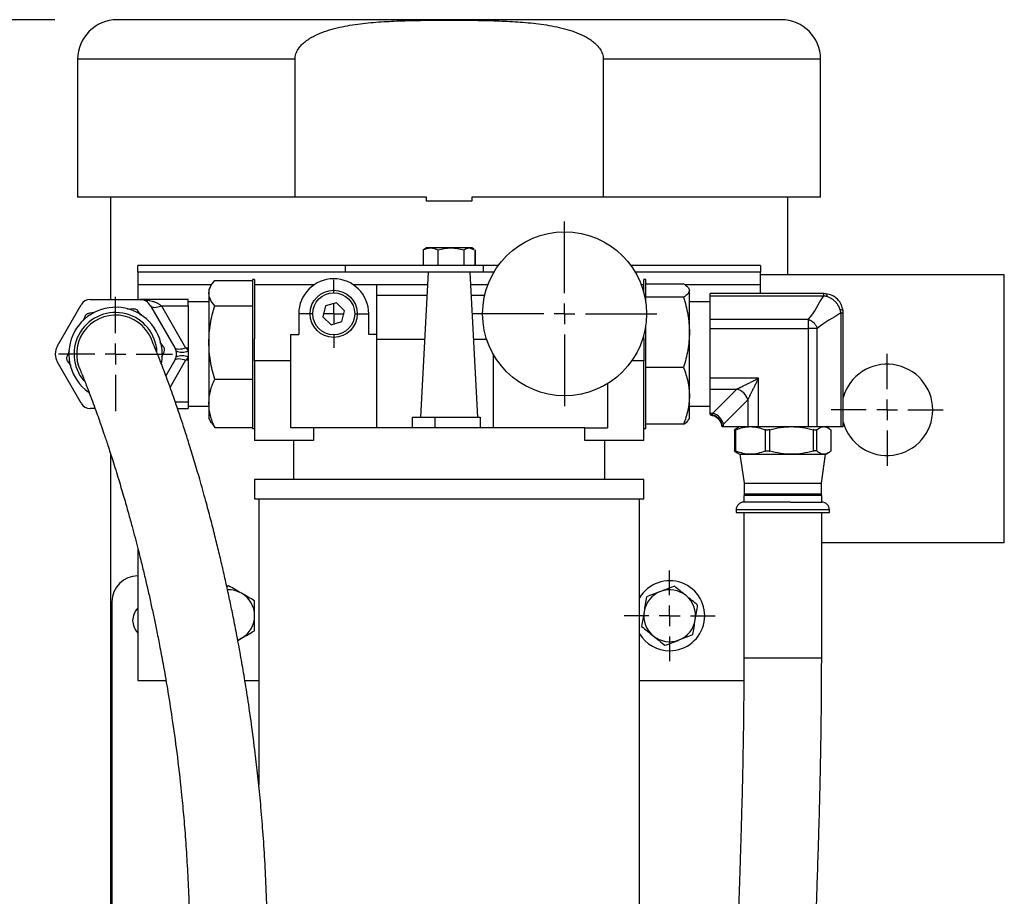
# Model space of a CAD drawing. Header units: inches. Extents: x 3 to 129, y 3 to 99.
# Tile 6 of 30: x 14.04 to 23.53, y 78.14 to 86.59. Entities that reach past the tile are written whole.
import ezdxf

# ---------------------------------------------------------------- set-up
doc = ezdxf.new("R2010")
doc.units = ezdxf.units.IN
doc.header["$LTSCALE"] = 12
doc.header["$MEASUREMENT"] = 0
doc.linetypes.add('CENTERX2', pattern=[0.8, 0.5, -0.1, 0.1, -0.1])
doc.layers.add('CENTER', color=40, linetype='CENTERX2')
doc.layers.add('DIMENSIONS', color=140, linetype='Continuous', lineweight=25)
doc.styles.add('SLDTEXTSTYLE0', font='TXT', dxfattribs={"width": 0.7})
doc.dimstyles.new('SLDDIMSTYLE0', dxfattribs={"dimtxt": 1.019531, "dimasz": 1.56, "dimexe": 0, "dimexo": 0.0625, "dimgap": 0.254883, "dimtad": 0, "dimtih": 1, "dimtoh": 1, "dimrnd": 1e-09, "dimzin": 12, "dimdsep": 46, "dimtxsty": 'SLDTEXTSTYLE0', "dimsah": 1, "dimcen": 0.09, "dimadec": 0, "dimazin": 3, "dimtfac": 1, "dimtofl": 0, "dimtmove": 0, "dimatfit": 3, "dimfxl": 0, "dimfrac": 2, "dimtolj": 1, "dimtzin": 12, "dimarcsym": 0})

# ---------------------------------------------------------------- blocks, each defined once
blk = doc.blocks.new('_D')
at = {"layer": 'DIMENSIONS'}
for p, q in [((14.3753, 86.5923), (5.7794, 86.5923)), ((7.2794, 86.5923), (7.2794, 75.6676)), ((5.3405, 73.8189), (4.9981, 73.8189)), ((4.9981, 73.8189), (4.9981, 72.1986)), ((9.2183, 73.8189), (9.5606, 73.8189)), ((9.5606, 73.8189), (9.5606, 72.1986)), ((4.9981, 72.1986), (5.3405, 72.1986)), ((9.5606, 72.1986), (9.2183, 72.1986)), ((7.2794, 58.8343), (7.2794, 71.9703)), ((13.9503, 58.8343), (5.7794, 58.8343))]:
    blk.add_line(p, q, dxfattribs=at)
for points in [[(7.2794, 86.5923), (7.0394, 85.0323), (7.5194, 85.0323)], [(7.2794, 58.8343), (7.5194, 60.3943), (7.0394, 60.3943)]]:
    blk.add_solid(points, dxfattribs=at)
at = {"layer": 'DIMENSIONS', "char_height": 1, "attachment_point": 1, "style": 'SLDTEXTSTYLE0'}
for s, insert in [('27.76', (5.3405, 75.3363)), ('705.1', (5.3405, 73.4876))]:
    blk.add_mtext(s, dxfattribs=dict(at, insert=insert))
blk = doc.blocks.new('SW_CENTERMARKSYMBOL_2')
at = {"layer": 'CENTER', "color": 0}
for p, q in [((0, 0.2), (0, 0.55)), ((0, 0), (0, 0.1)), ((-0.2, 0), (-0.55, 0)), ((0, 0), (-0.1, 0)), ((0, 0), (0, -0.1)), ((0, 0), (0.1, 0)), ((0.2, 0), (0.55, 0)), ((0, -0.2), (0, -0.55))]:
    blk.add_line(p, q, dxfattribs=at)
blk = doc.blocks.new('SW_CENTERMARKSYMBOL_3')
at = {"layer": 'CENTER', "color": 0}
for p, q in [((0, 0.2), (0, 0.327422)), ((0, 0), (0, 0.1)), ((-0.2, 0), (-0.327422, 0)), ((0, 0), (-0.1, 0)), ((0, 0), (0, -0.1)), ((0, 0), (0.1, 0)), ((0.2, 0), (0.327422, 0)), ((0, -0.2), (0, -0.327422))]:
    blk.add_line(p, q, dxfattribs=at)
blk = doc.blocks.new('SW_CENTERMARKSYMBOL_5')
at = {"layer": 'CENTER', "color": 0}
for p, q in [((0, 0.2), (0, 0.4375)), ((0, 0), (0, 0.1)), ((-0.2, 0), (-0.4375, 0)), ((0, 0), (-0.1, 0)), ((0, 0), (0, -0.1)), ((0, 0), (0.1, 0)), ((0.2, 0), (0.4375, 0)), ((0, -0.2), (0, -0.4375))]:
    blk.add_line(p, q, dxfattribs=at)
blk = doc.blocks.new('SW_CENTERMARKSYMBOL_7')
at = {"layer": 'CENTER', "color": 0}
for p, q in [((0, 0.2), (0, 0.54)), ((0, 0), (0, 0.1)), ((-0.2, 0), (-0.54, 0)), ((0, 0), (-0.1, 0)), ((0, 0), (0, -0.1)), ((0, 0), (0.1, 0)), ((0.2, 0), (0.54, 0)), ((0, -0.2), (0, -0.54))]:
    blk.add_line(p, q, dxfattribs=at)
blk = doc.blocks.new('SW_CENTERMARKSYMBOL_8')
at = {"layer": 'CENTER', "color": 0}
for p, q in [((0, 0.2), (0, 0.89)), ((0, 0), (0, 0.1)), ((-0.2, 0), (-0.89, 0)), ((0, 0), (-0.1, 0)), ((0, 0), (0, -0.1)), ((0, 0), (0.1, 0)), ((0.2, 0), (0.89, 0)), ((0, -0.2), (0, -0.89))]:
    blk.add_line(p, q, dxfattribs=at)

msp = doc.modelspace()

# ---------------------------------------------------------------- linework, layer by layer
for p, q in [((14.5953, 86.2123), (14.5953, 84.8823)), ((16.6905, 86.2123), (14.5953, 86.2123)), ((16.6905, 84.8823), (16.6905, 86.2123)), ((19.66, 86.2123), (19.66, 84.8823)), ((21.7553, 86.2123), (19.66, 86.2123)), ((21.7553, 84.8823), (21.7553, 86.2123)), ((16.6905, 84.8823), (14.5953, 84.8823)), ((14.9103, 84.8823), (14.9103, 83.8956)), ((17.9555, 84.8823), (16.6905, 84.8823)), ((17.9555, 84.8423), (17.9555, 84.8823)), ((18.395, 84.8423), (17.9555, 84.8423)), ((18.395, 84.8823), (18.395, 84.8423)), ((19.66, 84.8823), (18.395, 84.8823)), ((21.7553, 84.8823), (19.66, 84.8823)), ((21.4403, 84.1323), (21.4403, 84.8823)), ((17.9344, 84.3772), (17.925, 84.3738)), ((17.925, 84.3738), (17.925, 84.2231)), ((17.9576, 84.3931), (17.9333, 84.3791)), ((17.996, 84.3931), (17.9576, 84.3931)), ((18.1916, 84.3931), (17.996, 84.3931)), ((18.067, 84.3738), (18.067, 84.2231)), ((18.3697, 84.3931), (18.1916, 84.3931)), ((18.3162, 84.3738), (18.3162, 84.2231)), ((18.3697, 84.3931), (18.4139, 84.3772)), ((18.3906, 84.3931), (18.3697, 84.3931)), ((18.415, 84.3791), (18.3906, 84.3931)), ((18.3943, 84.3931), (18.3906, 84.3931)), ((18.4109, 84.3836), (18.3943, 84.3931)), ((18.4233, 84.3738), (18.4233, 84.2231)), ((18.4245, 84.3738), (18.4245, 84.2231)), ((15.1753, 84.1606), (15.1753, 84.2231)), ((17.1753, 84.2231), (15.1753, 84.2231)), ((17.1753, 84.1606), (17.1753, 84.2231)), ((18.5041, 84.2231), (17.1753, 84.2231)), ((18.5041, 84.2231), (18.5041, 84.1606)), ((18.6491, 84.2231), (18.5041, 84.2231)), ((21.1753, 84.2231), (19.9264, 84.2231)), ((21.1753, 84.2231), (21.1753, 84.1606)), ((17.1753, 84.1606), (15.1753, 84.1606)), ((15.1753, 84.1606), (15.1753, 84.0356)), ((15.9159, 84.0777), (16.2803, 84.0777)), ((16.3003, 84.0894), (16.2803, 84.0894)), ((16.2803, 84.0894), (16.2803, 83.8362)), ((16.3003, 84.0894), (16.3003, 83.5169)), ((18.5041, 84.1606), (17.1753, 84.1606)), ((17.9726, 84.1606), (17.8993, 82.7606)), ((18.4513, 82.7606), (18.3779, 84.1606)), ((18.608, 84.1606), (18.5041, 84.1606)), ((21.1753, 84.1606), (19.9675, 84.1606)), ((20.0703, 84.0894), (20.0503, 84.0894)), ((20.0503, 83.9648), (20.0503, 84.0894)), ((20.0703, 83.9183), (20.0703, 84.0894)), ((21.1753, 84.0356), (21.1753, 84.1606)), ((23.5253, 84.1323), (21.1753, 84.1323)), ((23.5253, 81.5523), (23.5253, 84.1323)), ((15.1753, 84.0356), (15.1753, 83.8956)), ((15.8874, 84.0356), (15.1753, 84.0356)), ((15.883, 84.0324), (15.8603, 83.9931)), ((15.8603, 83.9931), (15.8603, 83.9569)), ((16.8707, 84.0356), (16.3003, 84.0356)), ((17.4753, 84.0356), (17.2549, 84.0356)), ((17.4753, 84.0356), (17.4753, 83.558)), ((17.9661, 84.0356), (17.4753, 84.0356)), ((18.5481, 84.0356), (18.3845, 84.0356)), ((20.0503, 84.0356), (20.0274, 84.0356)), ((20.0703, 84.0477), (20.4347, 84.0477)), ((21.1753, 84.0356), (20.4513, 84.0356)), ((20.4903, 83.9931), (20.4843, 84.0035)), ((20.4903, 83.983), (20.4903, 83.9931)), ((20.4903, 83.5798), (20.4903, 83.983)), ((21.1753, 83.9521), (21.1753, 84.0356)), ((14.7149, 83.8956), (15.1941, 83.8956)), ((15.6603, 83.8956), (15.1941, 83.8956)), ((15.6603, 83.8356), (15.6603, 83.8956)), ((15.8603, 83.9569), (15.8603, 83.4827)), ((17.9608, 83.9356), (17.4753, 83.9356)), ((18.518, 83.9356), (18.3897, 83.9356)), ((20.0703, 83.8667), (20.0703, 83.9183)), ((20.4347, 83.9183), (20.0703, 83.9183)), ((21.7858, 83.9521), (20.6903, 83.9521)), ((20.6903, 83.9307), (20.6903, 83.9521)), ((20.6903, 83.9307), (21.7858, 83.9307)), ((20.6903, 83.7026), (20.6903, 83.9307)), ((21.8057, 83.9512), (21.7858, 83.9521)), ((21.7858, 83.9307), (21.7858, 83.9521)), ((14.4002, 83.4506), (14.6283, 83.8456)), ((15.1307, 83.8062), (15.0761, 83.8009)), ((15.2049, 83.7454), (15.1762, 83.7856)), ((15.298, 83.8356), (15.5318, 83.4306)), ((15.4019, 83.8356), (15.6358, 83.4306)), ((15.4019, 83.8356), (15.6603, 83.8356)), ((15.8603, 83.8732), (15.6603, 83.8732)), ((15.6603, 83.8356), (15.6603, 83.4306)), ((15.9159, 83.8362), (16.2803, 83.8362)), ((16.2803, 83.8362), (16.2803, 83.1291)), ((16.9848, 83.8333), (16.9587, 83.7282)), ((17.0889, 83.8632), (16.9848, 83.8333)), ((17.1668, 83.788), (17.0889, 83.8632)), ((17.1407, 83.683), (17.1668, 83.788)), ((20.6903, 83.8732), (20.4903, 83.8732)), ((21.9717, 83.7662), (21.9708, 83.7861)), ((14.6682, 83.736), (14.6454, 83.6857)), ((14.7591, 83.77), (14.7089, 83.7651)), ((16.7253, 83.7581), (16.7253, 83.558)), ((16.9587, 83.7282), (17.0367, 83.6531)), ((17.4003, 83.558), (17.4003, 83.7581)), ((21.6352, 83.7026), (20.6903, 83.7026)), ((20.6903, 83.616), (20.6903, 83.7026)), ((21.6352, 83.7026), (21.6352, 83.616)), ((21.9503, 83.7662), (21.9503, 82.6706)), ((21.9503, 83.7662), (21.9717, 83.7662)), ((21.9717, 82.6706), (21.9717, 83.7662)), ((17.0367, 83.6531), (17.1407, 83.683)), ((20.0703, 83.2412), (20.0703, 83.6495)), ((20.6903, 83.1368), (20.6903, 83.616)), ((20.6903, 83.616), (21.6352, 83.616)), ((21.6356, 83.6156), (21.6356, 82.6706)), ((21.7222, 83.6156), (21.6356, 83.6156)), ((21.7222, 82.6706), (21.7222, 83.6156)), ((16.3003, 83.3056), (16.3003, 83.5169)), ((16.6503, 83.558), (16.7253, 83.558)), ((16.6503, 83.3056), (16.6503, 83.558)), ((17.4753, 83.558), (17.4003, 83.558)), ((17.4753, 83.558), (17.4753, 82.6606)), ((17.4753, 83.5127), (17.9387, 83.5127)), ((18.4119, 83.5127), (18.5369, 83.5127)), ((20.0503, 83.5169), (20.0503, 83.5515)), ((20.0503, 83.5169), (20.0503, 83.3056)), ((20.4903, 82.9674), (20.4903, 83.5798)), ((15.4227, 83.4409), (15.3916, 83.4844)), ((15.6358, 83.4306), (15.6603, 83.4306)), ((15.6603, 83.4306), (15.6603, 83.4007)), ((15.8603, 83.4827), (15.8603, 82.8964)), ((14.5143, 83.397), (14.493, 83.3501)), ((15.4052, 83.3418), (15.4276, 83.3911)), ((15.5318, 83.3106), (15.4457, 83.1613)), ((15.6358, 83.3106), (15.486, 83.0512)), ((15.6603, 83.3106), (15.6358, 83.3106)), ((15.6603, 83.3406), (15.6603, 83.3106)), ((15.6603, 83.3106), (15.6603, 82.9056)), ((18.6003, 83.369), (18.6003, 82.6606)), ((14.6283, 82.8956), (14.4002, 83.2906)), ((14.4978, 83.3004), (14.5302, 83.2551)), ((16.3003, 83.3056), (16.3003, 82.5356)), ((16.6503, 83.3056), (16.3003, 83.3056)), ((16.6503, 82.6606), (16.6503, 83.3056)), ((20.0503, 83.3056), (19.9353, 83.3056)), ((20.0503, 82.5356), (20.0503, 83.3056)), ((20.0703, 82.6936), (20.0703, 83.2412)), ((20.4347, 83.2412), (20.0703, 83.2412)), ((15.9159, 83.1291), (16.2803, 83.1291)), ((16.2803, 83.1291), (16.2803, 82.6636)), ((20.6903, 83.0329), (20.6903, 83.1368)), ((21.1564, 83.1368), (20.6903, 83.1368)), ((21.1564, 82.6706), (21.1564, 83.1368)), ((19.7003, 83.0844), (19.7003, 82.6606)), ((20.6903, 83.0329), (20.9486, 83.0329)), ((20.6903, 82.7991), (20.6903, 83.0329)), ((20.7148, 82.7991), (20.9486, 83.0329)), ((20.4903, 82.7481), (20.4903, 82.9674)), ((14.7629, 82.8456), (14.7149, 82.8456)), ((15.6603, 82.9056), (15.5372, 82.9056)), ((15.5578, 82.8456), (15.6603, 82.8456)), ((15.6603, 82.9056), (15.6603, 82.8456)), ((15.6603, 82.868), (15.8603, 82.868)), ((15.8603, 82.8964), (15.8603, 82.7481)), ((20.4903, 82.868), (20.6903, 82.868)), ((20.8187, 82.6951), (21.0525, 82.929)), ((21.0525, 82.929), (21.0525, 82.6706)), ((15.8603, 82.7481), (15.883, 82.7088)), ((17.8185, 82.7606), (17.8185, 82.6606)), ((17.8185, 82.7606), (18.0385, 82.7606)), ((18.0385, 82.7606), (18.0385, 82.6606)), ((18.0385, 82.7606), (18.4735, 82.7606)), ((18.4735, 82.7606), (18.4735, 82.6606)), ((20.4834, 82.7363), (20.4903, 82.7481)), ((20.6903, 82.7991), (20.7148, 82.7991)), ((20.6903, 82.7868), (20.6903, 82.7991)), ((20.6903, 82.7834), (20.6903, 82.7834)), ((15.8846, 82.7097), (15.9159, 82.6636)), ((15.9159, 82.6636), (16.2803, 82.6636)), ((16.2803, 82.6636), (16.2803, 82.6518)), ((16.2803, 82.6518), (16.3003, 82.6518)), ((16.8677, 82.6606), (16.6503, 82.6606)), ((19.4829, 82.6606), (16.8677, 82.6606)), ((16.8677, 82.6606), (16.8677, 82.5356)), ((19.4829, 82.5356), (19.4829, 82.6606)), ((19.4829, 82.6606), (19.7003, 82.6606)), ((20.0503, 82.6518), (20.0703, 82.6518)), ((20.0703, 82.6518), (20.0703, 82.6936)), ((20.4347, 82.6936), (20.0703, 82.6936)), ((20.8031, 82.6706), (20.803, 82.6706)), ((20.8064, 82.6706), (20.8187, 82.6706)), ((20.8187, 82.6706), (20.8187, 82.6951)), ((20.8187, 82.6706), (21.0525, 82.6706)), ((20.9509, 82.6564), (20.9278, 82.6413)), ((20.9733, 82.6706), (20.9504, 82.6574)), ((21.0525, 82.6706), (21.1564, 82.6706)), ((21.1564, 82.6706), (21.6356, 82.6706)), ((21.6356, 82.6706), (21.7222, 82.6706)), ((21.7222, 82.6706), (21.9503, 82.6706)), ((21.8302, 82.6574), (21.8073, 82.6706)), ((21.9503, 82.6706), (21.9717, 82.6706)), ((20.9252, 82.6386), (20.9252, 82.4368)), ((20.9379, 82.4339), (20.9379, 82.6413)), ((21.2195, 82.6413), (21.2195, 82.4339)), ((21.267, 82.4339), (21.267, 82.6413)), ((21.682, 82.6413), (21.682, 82.4339)), ((21.7194, 82.4339), (21.7194, 82.6413)), ((21.8528, 82.6413), (21.8528, 82.4339)), ((21.8553, 82.4366), (21.8553, 82.6386)), ((16.8677, 82.5356), (16.3003, 82.5356)), ((16.6753, 82.5356), (16.6753, 82.1606)), ((20.0503, 82.5356), (19.4829, 82.5356)), ((19.6753, 82.1606), (19.6753, 82.5356)), ((14.9103, 82.4154), (14.9103, 77.1673)), ((20.9278, 82.4339), (20.9509, 82.4188)), ((20.9504, 82.4178), (20.9733, 82.4046)), ((20.9733, 82.4046), (21.0787, 82.4046)), ((20.9773, 82.4046), (21.0178, 82.1267)), ((21.0787, 82.4046), (21.4745, 82.4046)), ((21.4745, 82.4046), (21.7861, 82.4046)), ((21.7628, 82.1267), (21.8033, 82.4046)), ((21.7861, 82.4046), (21.8073, 82.4046)), ((21.8073, 82.4046), (21.8301, 82.4178)), ((16.3003, 82.1606), (16.3003, 81.9756)), ((20.0503, 82.1606), (16.3003, 82.1606)), ((20.0503, 81.9756), (20.0503, 82.1606)), ((21.0178, 82.1267), (21.0178, 82.0206)), ((21.0178, 82.1267), (21.7628, 82.1267)), ((21.7628, 82.0206), (21.7628, 82.1267)), ((21.0153, 82.0073), (21.0153, 81.9436)), ((21.7653, 82.0073), (21.0153, 82.0073)), ((21.0178, 82.0206), (21.0213, 82.0171)), ((21.7628, 82.0206), (21.0178, 82.0206)), ((21.0213, 82.0171), (21.0213, 82.0073)), ((21.7593, 82.0171), (21.0213, 82.0171)), ((21.7593, 82.0171), (21.7628, 82.0206)), ((21.7593, 82.0073), (21.7593, 82.0171)), ((21.7653, 81.9436), (21.7653, 82.0073)), ((16.3003, 81.9756), (20.0503, 81.9756)), ((16.3403, 81.9756), (16.3403, 79.2201)), ((20.0103, 76.6168), (20.0103, 81.9756)), ((20.9403, 81.8686), (20.9403, 81.8436)), ((21.8403, 81.8686), (20.9403, 81.8686)), ((20.9403, 81.8436), (21.8403, 81.8436)), ((21.0153, 81.8436), (21.0153, 80.4426)), ((21.7653, 80.4426), (21.7653, 81.8436)), ((21.8403, 81.8436), (21.8403, 81.8686)), ((23.5253, 81.5523), (21.7653, 81.5523)), ((15.1753, 81.4966), (15.1753, 80.2231)), ((16.0503, 81.1368), (16.0333, 81.127)), ((14.9253, 80.9823), (14.9253, 77.4823)), ((16.1385, 80.6104), (16.1753, 80.6316)), ((21.0153, 80.4426), (21.7653, 80.4426)), ((15.1753, 80.2231), (15.4461, 80.2231)), ((16.2066, 80.2231), (16.3403, 80.2231)), ((20.0103, 80.2231), (21.0147, 80.2231))]:
    msp.add_line(p, q)
at = {"flags": 128}
for points in [[(21.8057, 83.9512), (21.8064, 83.9511), (21.8096, 83.9486), (21.8125, 83.9431), (21.815, 83.9346), (21.817, 83.9234)], [(15.298, 83.8356), (15.3038, 83.8288), (15.3123, 83.8238), (15.3232, 83.8208), (15.3362, 83.8197), (15.351, 83.8208), (15.3672, 83.8238), (15.3843, 83.8288), (15.4019, 83.8356)], [(21.9708, 83.7861), (21.9707, 83.7867), (21.9682, 83.79), (21.9627, 83.7929), (21.9543, 83.7953), (21.9431, 83.7973)], [(15.6358, 83.4306), (15.6182, 83.4238), (15.601, 83.4188), (15.5848, 83.4158), (15.57, 83.4147), (15.557, 83.4158), (15.5461, 83.4188), (15.5377, 83.4238), (15.5318, 83.4306)], [(15.4103, 83.3706), (15.403, 83.2903), (15.403, 83.29)], [(15.5318, 83.3106), (15.5377, 83.3174), (15.5461, 83.3224), (15.557, 83.3255), (15.57, 83.3265), (15.5848, 83.3255), (15.601, 83.3224), (15.6182, 83.3174), (15.6358, 83.3106)], [(16.1753, 80.6316), (16.1459, 80.6172), (16.1385, 80.6142)]]:
    msp.add_lwpolyline(points, dxfattribs=at)
for centre, radius in [((19.2878, 83.7581), 0.79), ((17.0628, 83.7581), 0.2274), ((17.0628, 83.7581), 0.2025)]:
    msp.add_circle(centre, radius)
for centre, radius, start, end in [((14.9753, 86.2123), 0.38, 90, 180), ((21.3753, 86.2123), 0.38, 0, 90), ((17.0628, 83.7581), 0.3375, 0, 180), ((14.7149, 83.7956), 0.1, 90, 150), ((15.1941, 83.7756), 0.12, 30, 90), ((14.9603, 83.3706), 0.45, 0, 234.55396), ((14.9603, 83.3706), 0.4, 2.74912, 220.34688), ((14.9603, 83.3706), 0.375, 16.54184, 198.256), ((14.5388, 83.3706), 0.16, 150, 210), ((15.4279, 83.3706), 0.12, 14.50872, 30), ((15.4279, 83.3706), 0.12, 330, 345.49128), ((15.6022, 83.5256), 0.1378, 245.06754, 294.93246), ((15.6022, 83.2156), 0.1378, 65.06754, 114.93246), ((22.3953, 82.8323), 0.44, 0, 164.27593), ((20.9102, 82.8905), 0.1475, 15.11128, 74.88872), ((14.7149, 82.9456), 0.1, 210, 270), ((20.6813, 82.6617), 0.1255, 4.10249, 85.89751), ((20.6763, 82.6567), 0.1475, 15.11128, 74.88872), ((22.3953, 82.8323), 0.44, 195.72407, 0), ((21.0153, 81.8686), 0.075, 90, 180), ((21.7653, 81.8686), 0.075, 0, 90), ((15.1753, 80.9823), 0.25, 90, 180), ((20.3003, 80.8481), 0.3375, 270, 149.23351), ((16.0503, 80.8481), 0.25, 60, 92.24384), ((16.0503, 80.8481), 0.25, 0, 60), ((20.3003, 80.8481), 0.25, 110.8771, 170.8771), ((20.3003, 80.8481), 0.25, 50.8771, 110.8771), ((20.3003, 80.8481), 0.25, 350.8771, 50.8771), ((15.2953, 80.8023), 0.17, 134.90087, 225.09913), ((16.0503, 80.8481), 0.25, 300, 0), ((20.3003, 80.8481), 0.25, 170.8771, 230.8771), ((20.3003, 80.8481), 0.25, 290.8771, 350.8771), ((20.3003, 80.8481), 0.3375, 210.76649, 270), ((20.3003, 80.8481), 0.25, 230.8771, 290.8771)]:
    msp.add_arc(centre, radius, start, end)
for points, knots in [([(21.3753, 86.5923), (21.3753, 86.5923), (21.0381, 86.5923), (19.8379, 86.5923), (19.0239, 86.5923), (17.3266, 86.5923), (16.5126, 86.5923), (15.3124, 86.5923), (14.9753, 86.5923), (14.9753, 86.5923)], [0, 0, 0, 0, 0.25, 0.25, 0.5, 0.5, 0.75, 0.75, 1, 1, 1, 1]), ([(16.6905, 86.2123), (16.6905, 86.2297), (16.6934, 86.2466), (16.7014, 86.2712), (16.7047, 86.2793), (16.7123, 86.2947), (16.7165, 86.3021), (16.7305, 86.3237), (16.7416, 86.3372), (16.7654, 86.3618), (16.7782, 86.3731), (16.8053, 86.394), (16.8196, 86.4038), (16.8488, 86.4217), (16.8637, 86.4299), (16.9094, 86.4528), (16.9408, 86.4658), (17.0052, 86.4887), (17.0381, 86.4986), (17.1038, 86.5158), (17.1369, 86.5231), (17.2362, 86.5424), (17.3028, 86.5517), (17.4365, 86.5661), (17.5036, 86.5712), (17.638, 86.5789), (17.7053, 86.5814), (17.8402, 86.5851), (17.9077, 86.5862), (18.0427, 86.5876), (18.1777, 86.5882), (18.3127, 86.5876), (18.4478, 86.5861), (18.5153, 86.585), (18.6502, 86.5813), (18.7177, 86.5786), (18.8525, 86.5708), (18.9198, 86.5656), (19.0204, 86.5546), (19.0539, 86.5503), (19.1207, 86.5405), (19.154, 86.5348), (19.2202, 86.5217), (19.253, 86.5142), (19.318, 86.497), (19.3502, 86.4872), (19.4136, 86.4642), (19.445, 86.4511), (19.4902, 86.4281), (19.505, 86.4198), (19.5338, 86.4019), (19.5477, 86.3923), (19.5742, 86.3715), (19.5868, 86.3603), (19.6102, 86.3358), (19.621, 86.3225), (19.6346, 86.3011), (19.6388, 86.2938), (19.6462, 86.2784), (19.6494, 86.2705), (19.6546, 86.2544), (19.6566, 86.2462), (19.6593, 86.2294), (19.66, 86.2209), (19.66, 86.2123)], [0, 0, 0, 0, 0.015625, 0.015625, 0.023437, 0.023437, 0.03125, 0.03125, 0.046875, 0.046875, 0.0625, 0.0625, 0.078125, 0.078125, 0.09375, 0.09375, 0.125, 0.125, 0.15625, 0.15625, 0.1875, 0.1875, 0.25, 0.25, 0.3125, 0.3125, 0.375, 0.375, 0.4375, 0.4375, 0.5, 0.5625, 0.5625, 0.625, 0.625, 0.6875, 0.6875, 0.75, 0.75, 0.78125, 0.78125, 0.8125, 0.8125, 0.84375, 0.84375, 0.875, 0.875, 0.90625, 0.90625, 0.921875, 0.921875, 0.9375, 0.9375, 0.953125, 0.953125, 0.96875, 0.96875, 0.976562, 0.976562, 0.984375, 0.984375, 0.992187, 0.992187, 1, 1, 1, 1]), ([(15.8603, 83.9569), (15.8603, 83.9776), (15.8656, 83.9979), (15.8849, 84.0381), (15.8989, 84.058), (15.9159, 84.0777)], [0, 0, 0, 0, 0.5, 0.5, 1, 1, 1, 1]), ([(20.4347, 84.0477), (20.4516, 84.0371), (20.4655, 84.0265), (20.4801, 84.0103), (20.4839, 84.0049), (20.489, 83.9939), (20.4903, 83.9884), (20.4903, 83.983)], [0, 0, 0, 0, 0.5, 0.5, 0.75, 0.75, 1, 1, 1, 1]), ([(20.4903, 83.983), (20.4903, 83.9719), (20.485, 83.961), (20.4656, 83.9395), (20.4516, 83.9288), (20.4347, 83.9183)], [0, 0, 0, 0, 0.5, 0.5, 1, 1, 1, 1]), ([(15.1941, 83.8956), (15.1985, 83.8956), (15.2068, 83.8955), (15.2188, 83.895), (15.2295, 83.8943), (15.2391, 83.8935), (15.2475, 83.8926), (15.2634, 83.8907), (15.2856, 83.8869), (15.3144, 83.8799), (15.3404, 83.8712), (15.3607, 83.8623), (15.3752, 83.8545), (15.385, 83.8485), (15.3939, 83.8423), (15.3993, 83.8378), (15.4019, 83.8356)], [0, 0, 0, 0, 0.060181, 0.115003, 0.164467, 0.208572, 0.247319, 0.280708, 0.428546, 0.555785, 0.686364, 0.800937, 0.855686, 0.907059, 0.955132, 1, 1, 1, 1]), ([(15.9159, 83.8362), (15.8989, 83.8559), (15.8849, 83.8758), (15.8656, 83.916), (15.8603, 83.9363), (15.8603, 83.9569)], [0, 0, 0, 0, 0.5, 0.5, 1, 1, 1, 1]), ([(20.4347, 83.9183), (20.4516, 83.863), (20.4656, 83.8072), (20.485, 83.6945), (20.4903, 83.6375), (20.4903, 83.5798)], [0, 0, 0, 0, 0.5, 0.5, 1, 1, 1, 1]), ([(21.9708, 83.7861), (21.9668, 83.8069), (21.9587, 83.8485), (21.9204, 83.9008), (21.8681, 83.939), (21.8265, 83.9471), (21.8057, 83.9512)], [0, 0, 0, 0, 0.249829, 0.499964, 0.750242, 1, 1, 1, 1]), ([(21.9431, 83.7973), (21.9422, 83.7999), (21.9405, 83.8051), (21.9375, 83.8127), (21.9342, 83.8203), (21.9305, 83.8278), (21.9264, 83.8352), (21.922, 83.8424), (21.9173, 83.8495), (21.9122, 83.8563), (21.9068, 83.863), (21.9012, 83.8694), (21.8936, 83.8773), (21.8838, 83.8864), (21.8715, 83.8961), (21.8585, 83.9047), (21.845, 83.9122), (21.8312, 83.9186), (21.8217, 83.9218), (21.817, 83.9234)], [0, 0, 0, 0, 0.044212, 0.088809, 0.133749, 0.178989, 0.224482, 0.270182, 0.316039, 0.362002, 0.408021, 0.454044, 0.50002, 0.584337, 0.668671, 0.752704, 0.83613, 0.918652, 1, 1, 1, 1]), ([(15.1307, 83.8062), (15.1349, 83.8067), (15.1392, 83.8065), (15.1479, 83.8051), (15.1521, 83.8038), (15.1602, 83.8002), (15.164, 83.7978), (15.1707, 83.7923), (15.1737, 83.7891), (15.1762, 83.7856)], [0, 0, 0, 0, 0.25, 0.25, 0.5, 0.5, 0.75, 0.75, 1, 1, 1, 1]), ([(15.8603, 83.4827), (15.8603, 83.543), (15.8656, 83.6025), (15.8849, 83.7203), (15.8989, 83.7785), (15.9159, 83.8362)], [0, 0, 0, 0, 0.5, 0.5, 1, 1, 1, 1]), ([(14.6682, 83.736), (14.67, 83.7399), (14.6723, 83.7436), (14.6778, 83.7504), (14.681, 83.7534), (14.6882, 83.7585), (14.6922, 83.7606), (14.7003, 83.7637), (14.7046, 83.7647), (14.7089, 83.7651)], [0, 0, 0, 0, 0.25, 0.25, 0.5, 0.5, 0.75, 0.75, 1, 1, 1, 1]), ([(21.6352, 83.7026), (21.6372, 83.7021), (21.6411, 83.7011), (21.647, 83.6992), (21.6527, 83.697), (21.6583, 83.6944), (21.6637, 83.6916), (21.6688, 83.6886), (21.6738, 83.6854), (21.6784, 83.682), (21.6828, 83.6784), (21.6869, 83.6749), (21.6918, 83.6701), (21.6976, 83.6639), (21.704, 83.6557), (21.7099, 83.6466), (21.7151, 83.6368), (21.7194, 83.6264), (21.7213, 83.6192), (21.7222, 83.6156)], [0, 0, 0, 0, 0.049331, 0.098295, 0.146739, 0.194516, 0.241486, 0.287518, 0.332492, 0.376298, 0.418842, 0.46004, 0.49982, 0.573892, 0.652526, 0.735189, 0.821205, 0.909774, 1, 1, 1, 1]), ([(20.4903, 83.5798), (20.4903, 83.522), (20.485, 83.465), (20.4656, 83.3523), (20.4516, 83.2965), (20.4347, 83.2412)], [0, 0, 0, 0, 0.5, 0.5, 1, 1, 1, 1]), ([(16.4253, 77.5882), (16.4246, 77.6994), (16.4232, 77.9152), (16.4129, 78.2292), (16.3981, 78.5239), (16.3791, 78.7998), (16.3572, 79.0574), (16.3331, 79.2973), (16.3048, 79.5445), (16.2722, 79.7949), (16.2358, 80.0447), (16.2002, 80.2663), (16.1639, 80.4762), (16.1278, 80.6706), (16.0925, 80.849), (16.06, 81.0055), (16.0275, 81.1541), (15.9932, 81.3071), (15.9569, 81.4617), (15.9178, 81.6208), (15.8757, 81.7848), (15.8267, 81.9681), (15.774, 82.1559), (15.7193, 82.3419), (15.6701, 82.5022), (15.6271, 82.6374), (15.5938, 82.7389), (15.5673, 82.8179), (15.543, 82.8893), (15.5154, 82.9689), (15.4832, 83.0595), (15.4503, 83.1493), (15.4184, 83.2342), (15.3886, 83.3113), (15.363, 83.3753), (15.3424, 83.4253), (15.3303, 83.4537), (15.3236, 83.4691), (15.3203, 83.4764), (15.3201, 83.4767), (15.32, 83.4769)], [0, 0, 0, 0, 0.043621, 0.084688, 0.123272, 0.15944, 0.193259, 0.224796, 0.254121, 0.290957, 0.323927, 0.353213, 0.378994, 0.407529, 0.430792, 0.45038, 0.47033, 0.490849, 0.511896, 0.532777, 0.555537, 0.5792, 0.608934, 0.634963, 0.660232, 0.681655, 0.699531, 0.711398, 0.723349, 0.738972, 0.758484, 0.782246, 0.80576, 0.833272, 0.865624, 0.897354, 0.934116, 0.955709, 0.97911, 1, 1, 1, 1]), ([(15.4276, 83.3911), (15.4293, 83.395), (15.4306, 83.3991), (15.4321, 83.4078), (15.4322, 83.4122), (15.4314, 83.421), (15.4304, 83.4253), (15.4273, 83.4335), (15.4252, 83.4374), (15.4227, 83.4409)], [0, 0, 0, 0, 0.25, 0.25, 0.5, 0.5, 0.75, 0.75, 1, 1, 1, 1]), ([(15.6358, 83.4306), (15.6375, 83.429), (15.641, 83.426), (15.6458, 83.421), (15.6501, 83.4161), (15.654, 83.411), (15.6574, 83.4059), (15.6593, 83.4024), (15.6603, 83.4007)], [0, 0, 0, 0, 0.186426, 0.364385, 0.534254, 0.696468, 0.851526, 1, 1, 1, 1]), ([(15.9159, 83.1291), (15.8989, 83.1869), (15.8849, 83.2451), (15.8656, 83.3628), (15.8603, 83.4223), (15.8603, 83.4827)], [0, 0, 0, 0, 0.5, 0.5, 1, 1, 1, 1]), ([(14.493, 83.3501), (14.4912, 83.3462), (14.4899, 83.3421), (14.4885, 83.3335), (14.4883, 83.329), (14.4892, 83.3203), (14.4902, 83.3159), (14.4932, 83.3078), (14.4953, 83.3039), (14.4978, 83.3004)], [0, 0, 0, 0, 0.25, 0.25, 0.5, 0.5, 0.75, 0.75, 1, 1, 1, 1]), ([(15.5441, 83.3406), (15.5453, 83.3454), (15.5463, 83.3504), (15.5476, 83.3604), (15.5479, 83.3655), (15.5479, 83.3809), (15.5466, 83.3911), (15.5441, 83.4007)], [0, 0, 0, 0, 0.25, 0.25, 0.5, 0.5, 1, 1, 1, 1]), ([(15.6603, 83.3406), (15.6595, 83.3391), (15.6578, 83.3361), (15.655, 83.3317), (15.6519, 83.3274), (15.6483, 83.3231), (15.6445, 83.3188), (15.6403, 83.3146), (15.6373, 83.312), (15.6358, 83.3106)], [0, 0, 0, 0, 0.126877, 0.258527, 0.395321, 0.537588, 0.685621, 0.839682, 1, 1, 1, 1]), ([(15.6603, 83.4007), (15.6603, 83.3911), (15.6603, 83.3809), (15.6603, 83.3655), (15.6603, 83.3604), (15.6603, 83.3504), (15.6603, 83.3454), (15.6603, 83.3406)], [0, 0, 0, 0, 0.5, 0.5, 0.75, 0.75, 1, 1, 1, 1]), ([(14.6007, 83.264), (14.6012, 83.2628), (14.6021, 83.2604), (14.6072, 83.2481), (14.6144, 83.2306), (14.6237, 83.2079), (14.6366, 83.1762), (14.6541, 83.1326), (14.677, 83.0744), (14.7039, 83.0047), (14.7344, 82.9237), (14.7674, 82.8338), (14.7962, 82.7534), (14.8223, 82.679), (14.8513, 82.5945), (14.8885, 82.4834), (14.9361, 82.3366), (14.9882, 82.1685), (15.0389, 81.9979), (15.0819, 81.8467), (15.1177, 81.7163), (15.1481, 81.6022), (15.1776, 81.4879), (15.2085, 81.3646), (15.2407, 81.2315), (15.2717, 81.0997), (15.3011, 80.9687), (15.3286, 80.8399), (15.3564, 80.7058), (15.3863, 80.5547), (15.4218, 80.366), (15.4626, 80.1321), (15.5075, 79.8474), (15.5533, 79.5154), (15.5893, 79.2039), (15.6161, 78.9241), (15.6353, 78.6877), (15.6518, 78.4357), (15.6647, 78.1677), (15.6735, 77.8835), (15.6747, 77.6884), (15.6753, 77.5882)], [0, 0, 0, 0, 0.0287493, 0.0550058, 0.0789999, 0.1009433, 0.1210288, 0.1508401, 0.1766787, 0.1991283, 0.2274416, 0.2503353, 0.268559, 0.282728, 0.2985565, 0.3186875, 0.3432544, 0.3726349, 0.398064, 0.4203668, 0.4391073, 0.4543242, 0.4689333, 0.4874778, 0.5062316, 0.5247176, 0.5427818, 0.5603948, 0.5777101, 0.5979521, 0.6223738, 0.6549906, 0.6935334, 0.7383972, 0.7899776, 0.8198068, 0.8516375, 0.8855215, 0.9215092, 0.9596512, 1, 1, 1, 1]), ([(20.4347, 83.2412), (20.4516, 83.1965), (20.4656, 83.1514), (20.485, 83.0603), (20.4903, 83.0142), (20.4903, 82.9674)], [0, 0, 0, 0, 0.5, 0.5, 1, 1, 1, 1]), ([(15.8603, 82.8964), (15.8603, 82.9361), (15.8656, 82.9753), (15.8849, 83.0528), (15.8989, 83.0911), (15.9159, 83.1291)], [0, 0, 0, 0, 0.5, 0.5, 1, 1, 1, 1]), ([(20.9486, 83.0329), (20.9503, 83.0337), (20.9538, 83.0355), (20.9594, 83.0383), (20.9655, 83.0413), (20.9719, 83.0445), (20.9788, 83.048), (20.9911, 83.0541), (21.0102, 83.0637), (21.0361, 83.0766), (21.0649, 83.091), (21.0931, 83.1051), (21.1241, 83.1206), (21.1445, 83.1308), (21.1564, 83.1368)], [0, 0, 0, 0, 0.0295638, 0.0605368, 0.09295, 0.1268302, 0.162201, 0.199083, 0.3136523, 0.444241, 0.5714758, 0.7193238, 0.8355522, 1, 1, 1, 1]), ([(21.1564, 83.1368), (21.1543, 83.1324), (21.1501, 83.1241), (21.1441, 83.1121), (21.1387, 83.1014), (21.1339, 83.0918), (21.1297, 83.0834), (21.1218, 83.0675), (21.1107, 83.0453), (21.0963, 83.0165), (21.0833, 82.9905), (21.0731, 82.9702), (21.0659, 82.9557), (21.061, 82.9459), (21.0565, 82.937), (21.0538, 82.9316), (21.0525, 82.929)], [0, 0, 0, 0, 0.0601808, 0.115003, 0.1644667, 0.2085719, 0.247319, 0.2807081, 0.4285457, 0.5557847, 0.6863641, 0.8009372, 0.855686, 0.9070585, 0.9551318, 1, 1, 1, 1]), ([(20.4903, 82.9674), (20.4903, 82.9207), (20.485, 82.8746), (20.4656, 82.7834), (20.4516, 82.7383), (20.4347, 82.6936)], [0, 0, 0, 0, 0.5, 0.5, 1, 1, 1, 1]), ([(15.9159, 82.6636), (15.8989, 82.7016), (15.8849, 82.7399), (15.8656, 82.8174), (15.8603, 82.8566), (15.8603, 82.8964)], [0, 0, 0, 0, 0.5, 0.5, 1, 1, 1, 1]), ([(20.6903, 82.7868), (20.6911, 82.7872), (20.6927, 82.788), (20.6955, 82.7894), (20.6987, 82.791), (20.7022, 82.7928), (20.706, 82.7947), (20.7102, 82.7968), (20.7132, 82.7983), (20.7148, 82.7991)], [0, 0, 0, 0, 0.126877, 0.258527, 0.395321, 0.537588, 0.685621, 0.839682, 1, 1, 1, 1]), ([(20.6903, 82.783), (20.7041, 82.7807), (20.7329, 82.7759), (20.7695, 82.7499), (20.7956, 82.7132), (20.8003, 82.6845), (20.8026, 82.6706)], [0, 0, 0, 0, 0.241639, 0.5, 0.758361, 1, 1, 1, 1]), ([(20.4347, 82.6936), (20.4512, 82.7041), (20.474, 82.7186), (20.4793, 82.7336), (20.4808, 82.7378)], [0, 0, 0, 0, 0.72189, 1, 1, 1, 1]), ([(20.8187, 82.6951), (20.8178, 82.6934), (20.8161, 82.6899), (20.8137, 82.6851), (20.8115, 82.6808), (20.8096, 82.6769), (20.8079, 82.6735), (20.8069, 82.6716), (20.8064, 82.6706)], [0, 0, 0, 0, 0.186426, 0.364385, 0.534254, 0.696468, 0.851526, 1, 1, 1, 1]), ([(20.9379, 82.6413), (20.961, 82.6504), (20.9842, 82.6578), (21.0311, 82.6679), (21.0548, 82.6706), (21.0787, 82.6706)], [0, 0, 0, 0, 0.5, 0.5, 1, 1, 1, 1]), ([(21.0787, 82.6706), (21.1026, 82.6706), (21.1263, 82.6679), (21.1732, 82.6578), (21.1964, 82.6504), (21.2195, 82.6413)], [0, 0, 0, 0, 0.5, 0.5, 1, 1, 1, 1]), ([(21.267, 82.6413), (21.301, 82.6504), (21.3353, 82.6578), (21.4044, 82.6679), (21.4393, 82.6706), (21.4745, 82.6706)], [0, 0, 0, 0, 0.5, 0.5, 1, 1, 1, 1]), ([(21.4745, 82.6706), (21.5098, 82.6706), (21.5446, 82.6679), (21.6138, 82.6578), (21.648, 82.6504), (21.682, 82.6413)], [0, 0, 0, 0, 0.5, 0.5, 1, 1, 1, 1]), ([(21.7194, 82.6413), (21.7303, 82.6504), (21.7413, 82.6578), (21.7635, 82.6679), (21.7747, 82.6706), (21.7861, 82.6706)], [0, 0, 0, 0, 0.5, 0.5, 1, 1, 1, 1]), ([(21.7861, 82.6706), (21.7974, 82.6706), (21.8086, 82.6679), (21.8308, 82.6578), (21.8418, 82.6504), (21.8528, 82.6413)], [0, 0, 0, 0, 0.5, 0.5, 1, 1, 1, 1]), ([(20.9379, 82.6413), (20.9349, 82.6402), (20.929, 82.6381), (20.9251, 82.6374), (20.9256, 82.6384), (20.9258, 82.6386)], [0, 0, 0, 0, 0.421836, 0.844378, 1, 1, 1, 1]), ([(21.267, 82.6413), (21.2628, 82.6402), (21.2585, 82.6393), (21.2497, 82.6382), (21.2454, 82.6379), (21.237, 82.6378), (21.233, 82.6382), (21.2257, 82.6393), (21.2224, 82.6402), (21.2195, 82.6413)], [0, 0, 0, 0, 0.25, 0.25, 0.5, 0.5, 0.75, 0.75, 1, 1, 1, 1]), ([(21.7194, 82.6413), (21.718, 82.6402), (21.7162, 82.6393), (21.7114, 82.6382), (21.7085, 82.6379), (21.7019, 82.6378), (21.6982, 82.6382), (21.6904, 82.6393), (21.6862, 82.6402), (21.682, 82.6413)], [0, 0, 0, 0, 0.25, 0.25, 0.5, 0.5, 0.75, 0.75, 1, 1, 1, 1]), ([(21.8548, 82.6386), (21.8549, 82.6389), (21.855, 82.6394), (21.8534, 82.6408), (21.8528, 82.6413)], [0, 0, 0, 0, 0.5730939, 1, 1, 1, 1]), ([(20.9278, 82.4339), (20.9264, 82.4351), (20.9256, 82.4359), (20.9251, 82.4371), (20.9254, 82.4374), (20.9271, 82.4374), (20.9286, 82.4371), (20.9325, 82.4359), (20.935, 82.4351), (20.9379, 82.4339)], [0, 0, 0, 0, 0.25, 0.25, 0.5, 0.5, 0.75, 0.75, 1, 1, 1, 1]), ([(21.0787, 82.4046), (21.0548, 82.4046), (21.0311, 82.4074), (20.9842, 82.4175), (20.961, 82.4248), (20.9379, 82.4339)], [0, 0, 0, 0, 0.5, 0.5, 1, 1, 1, 1]), ([(21.2195, 82.4339), (21.1964, 82.4248), (21.1732, 82.4175), (21.1263, 82.4074), (21.1026, 82.4046), (21.0787, 82.4046)], [0, 0, 0, 0, 0.5, 0.5, 1, 1, 1, 1]), ([(21.2195, 82.4339), (21.2224, 82.4351), (21.2256, 82.4359), (21.2329, 82.4371), (21.2369, 82.4374), (21.2453, 82.4374), (21.2497, 82.4371), (21.2584, 82.4359), (21.2628, 82.4351), (21.267, 82.4339)], [0, 0, 0, 0, 0.25, 0.25, 0.5, 0.5, 0.75, 0.75, 1, 1, 1, 1]), ([(21.4745, 82.4046), (21.4393, 82.4046), (21.4044, 82.4074), (21.3353, 82.4175), (21.301, 82.4248), (21.267, 82.4339)], [0, 0, 0, 0, 0.5, 0.5, 1, 1, 1, 1]), ([(21.682, 82.4339), (21.648, 82.4248), (21.6138, 82.4175), (21.5446, 82.4074), (21.5098, 82.4046), (21.4745, 82.4046)], [0, 0, 0, 0, 0.5, 0.5, 1, 1, 1, 1]), ([(21.7194, 82.4339), (21.718, 82.4351), (21.7162, 82.4359), (21.7114, 82.4371), (21.7085, 82.4374), (21.7019, 82.4374), (21.6982, 82.4371), (21.6904, 82.4359), (21.6862, 82.4351), (21.682, 82.4339)], [0, 0, 0, 0, 0.25, 0.25, 0.5, 0.5, 0.75, 0.75, 1, 1, 1, 1]), ([(21.7861, 82.4046), (21.7747, 82.4046), (21.7635, 82.4074), (21.7413, 82.4175), (21.7303, 82.4248), (21.7194, 82.4339)], [0, 0, 0, 0, 0.5, 0.5, 1, 1, 1, 1]), ([(21.8528, 82.4339), (21.8418, 82.4248), (21.8308, 82.4175), (21.8086, 82.4074), (21.7974, 82.4046), (21.7861, 82.4046)], [0, 0, 0, 0, 0.5, 0.5, 1, 1, 1, 1]), ([(21.8548, 82.4366), (21.8549, 82.4363), (21.855, 82.4358), (21.8534, 82.4345), (21.8528, 82.4339)], [0, 0, 0, 0, 0.573094, 1, 1, 1, 1]), ([(21.466, 81.9436), (21.4417, 81.9436), (21.3931, 81.9436), (21.3192, 81.9436), (21.2483, 81.9436), (21.1828, 81.9436), (21.1253, 81.9436), (21.078, 81.9436), (21.0423, 81.9436), (21.0217, 81.9436), (21.013, 81.9436), (21.0154, 81.9436), (21.0155, 81.9436)], [0, 0, 0, 0, 0.11067, 0.221341, 0.332011, 0.442682, 0.553352, 0.664023, 0.774693, 0.885363, 0.996034, 1, 1, 1, 1]), ([(21.466, 81.9436), (21.551, 81.9436), (21.6273, 81.9436), (21.7364, 81.9436), (21.7659, 81.9436), (21.7653, 81.9436)], [0, 0, 0, 0, 0.5, 0.5, 1, 1, 1, 1]), ([(21.0153, 80.4426), (21.0152, 80.3635), (21.0149, 80.2094), (21.0132, 79.9866), (21.0108, 79.7786), (21.0071, 79.5417), (21.002, 79.2844), (20.9953, 79.0153), (20.9887, 78.7781), (20.9823, 78.5711), (20.9765, 78.393), (20.9713, 78.2358), (20.9656, 78.0699), (20.9588, 77.8733), (20.9503, 77.6313), (20.9407, 77.3499), (20.9316, 77.0681), (20.9235, 76.7921), (20.9166, 76.5306), (20.9108, 76.2711), (20.9063, 76.0169), (20.903, 75.7712), (20.9007, 75.5087), (20.9004, 75.3273), (20.9003, 75.2342)], [0, 0, 0, 0, 0.040806, 0.0793516, 0.1160243, 0.1510492, 0.2075102, 0.2594805, 0.3067234, 0.3489249, 0.3858008, 0.4171343, 0.4474632, 0.490491, 0.5417644, 0.6010232, 0.6677699, 0.7160856, 0.7671904, 0.8209172, 0.8629322, 0.9065463, 0.9520559, 1, 1, 1, 1]), ([(21.6503, 75.2342), (21.6504, 75.3134), (21.6506, 75.4674), (21.6523, 75.6902), (21.6547, 75.8983), (21.6584, 76.1351), (21.6636, 76.3924), (21.6702, 76.6616), (21.6769, 76.8987), (21.6832, 77.1058), (21.689, 77.2838), (21.6943, 77.441), (21.6999, 77.607), (21.7068, 77.8035), (21.7152, 78.0456), (21.7248, 78.3269), (21.7339, 78.6088), (21.7421, 78.8847), (21.7489, 79.1463), (21.7547, 79.4058), (21.7592, 79.66), (21.7625, 79.9056), (21.7648, 80.1682), (21.7651, 80.3496), (21.7653, 80.4426)], [0, 0, 0, 0, 0.040806, 0.079352, 0.116024, 0.151049, 0.20751, 0.259481, 0.306723, 0.348925, 0.385801, 0.417134, 0.447463, 0.490491, 0.541764, 0.601023, 0.66777, 0.716086, 0.76719, 0.820917, 0.862932, 0.906546, 0.952056, 1, 1, 1, 1])]:
    msp.add_open_spline(points, degree=3, knots=knots)
for points in [[(17.925, 84.3738), (17.9482, 84.3856), (17.9717, 84.3931), (17.996, 84.3931)], [(17.996, 84.3931), (18.0202, 84.3931), (18.0438, 84.3856), (18.067, 84.3738)], [(18.067, 84.3738), (18.1077, 84.3856), (18.1491, 84.3931), (18.1916, 84.3931)], [(18.1916, 84.3931), (18.2341, 84.3931), (18.2755, 84.3856), (18.3162, 84.3738)], [(18.3162, 84.3738), (18.3337, 84.3856), (18.3515, 84.3931), (18.3697, 84.3931)], [(21.6352, 83.7026), (21.7019, 83.7745), (21.7317, 83.8556), (21.7858, 83.9307)], [(21.817, 83.9234), (21.8072, 83.9265), (21.7969, 83.929), (21.7858, 83.9307)], [(21.9503, 83.7662), (21.9486, 83.7773), (21.9461, 83.7876), (21.9431, 83.7973)], [(21.9503, 83.7662), (21.8753, 83.712), (21.7941, 83.6823), (21.7222, 83.6156)], [(21.6356, 83.6156), (21.6356, 83.6158), (21.6354, 83.616), (21.6352, 83.616)], [(20.9261, 82.6398), (20.9265, 82.6402), (20.9271, 82.6407), (20.9278, 82.6413)], [(16.1753, 81.0646), (16.1326, 81.0893), (16.0911, 81.1132), (16.0503, 81.1368)], [(20.346, 81.1332), (20.302, 81.1163), (20.2572, 81.0993), (20.2112, 81.0817)], [(20.458, 81.0421), (20.4198, 81.0732), (20.3826, 81.1034), (20.346, 81.1332)], [(16.3003, 80.9925), (16.2594, 81.016), (16.2179, 81.04), (16.1753, 81.0646)], [(20.2112, 81.0817), (20.1651, 81.0642), (20.1204, 81.0471), (20.0763, 81.0303)], [(20.57, 80.951), (20.5334, 80.9808), (20.4962, 81.011), (20.458, 81.0421)], [(16.3003, 80.8481), (16.3003, 80.8974), (16.3003, 80.9453), (16.3003, 80.9925)], [(20.0763, 81.0303), (20.0688, 80.9837), (20.0612, 80.9364), (20.0534, 80.8878)], [(20.5471, 80.8085), (20.5549, 80.8571), (20.5625, 80.9044), (20.57, 80.951)], [(16.3003, 80.7038), (16.3003, 80.7509), (16.3003, 80.7989), (16.3003, 80.8481)], [(20.0534, 80.8878), (20.0456, 80.8391), (20.038, 80.7918), (20.0305, 80.7453)], [(20.5242, 80.666), (20.5317, 80.7125), (20.5393, 80.7598), (20.5471, 80.8085)], [(16.1753, 80.6316), (16.2179, 80.6563), (16.2594, 80.6802), (16.3003, 80.7038)], [(20.0305, 80.7453), (20.0671, 80.7155), (20.1043, 80.6853), (20.1425, 80.6542)], [(20.1425, 80.6542), (20.1807, 80.6231), (20.2179, 80.5929), (20.2545, 80.5631)], [(20.3894, 80.6145), (20.4354, 80.6321), (20.4802, 80.6492), (20.5242, 80.666)], [(20.2545, 80.5631), (20.2986, 80.5799), (20.3433, 80.597), (20.3894, 80.6145)]]:
    msp.add_open_spline(points, degree=3)

# ---------------------------------------------------------------- block references
at = {"layer": 'CENTER'}
for name, p in [('SW_CENTERMARKSYMBOL_8', (19.2878, 83.7581)), ('SW_CENTERMARKSYMBOL_3', (17.0628, 83.7581)), ('SW_CENTERMARKSYMBOL_2', (14.9603, 83.3706)), ('SW_CENTERMARKSYMBOL_7', (22.3953, 82.8323)), ('SW_CENTERMARKSYMBOL_5', (20.3003, 80.8481))]:
    msp.add_blockref(name, p, dxfattribs=at)

# ---------------------------------------------------------------- dimensions: what is measured, and where the dimension line sits
at = {"layer": 'DIMENSIONS'}
dim = msp.add_linear_dim(base=(7.2794, 86.5923), p1=(14.5503, 58.8343), p2=(14.9753, 86.5923), angle=90, dimstyle='SLDDIMSTYLE0', dxfattribs=at)
dim.commit()
dim.dimension.update_dxf_attribs({"geometry": '_D', "text_midpoint": (7.2794, 73.8189), "dimtype": 160})

doc.saveas('drawing.dxf')
